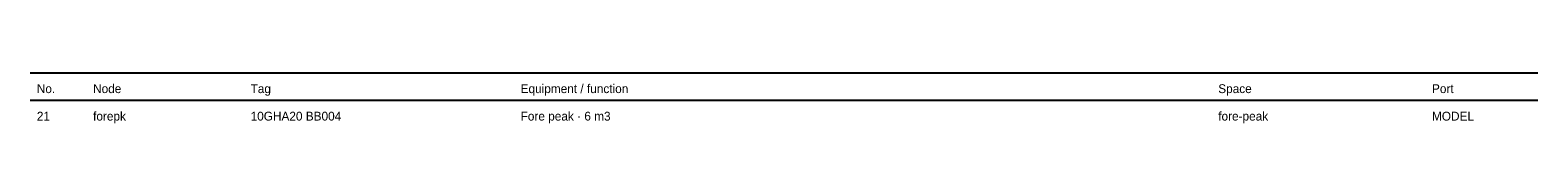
# Model space of a CAD drawing. Header units: millimetres. Extents: x 0 to 402, y -25 to 249.
import ezdxf

# ---------------------------------------------------------------- set-up
doc = ezdxf.new("R2010")
doc.units = ezdxf.units.MM
doc.layers.add('ANNOTATION', color=7, linetype='Continuous')
doc.layers.add('GEOMETRY', color=7, linetype='Continuous')

msp = doc.modelspace()

# ---------------------------------------------------------------- linework, layer by layer
at = {"layer": 'GEOMETRY'}
for p, q in [((18, 249), (402, 249)), ((18, 242), (402, 242))]:
    msp.add_line(p, q, dxfattribs=at)

# ---------------------------------------------------------------- texts
at = {"layer": 'ANNOTATION'}
for s, p in [('No.', (19.7, 243.8)), ('Node', (34.03, 243.8)), ('Tag', (74.15, 243.8)), ('Equipment / function', (142.92, 243.8)), ('Space', (320.6, 243.8)), ('Port', (375.04, 243.8)), ('21', (19.7, 236.8)), ('forepk', (34.03, 236.8)), ('10GHA20 BB004', (74.15, 236.8)), ('Fore peak · 6 m3', (142.92, 236.8)), ('fore-peak', (320.6, 236.8)), ('MODEL', (375.04, 236.8))]:
    msp.add_text(s, height=2.25, dxfattribs=at).set_placement(p)

doc.saveas('drawing.dxf')
